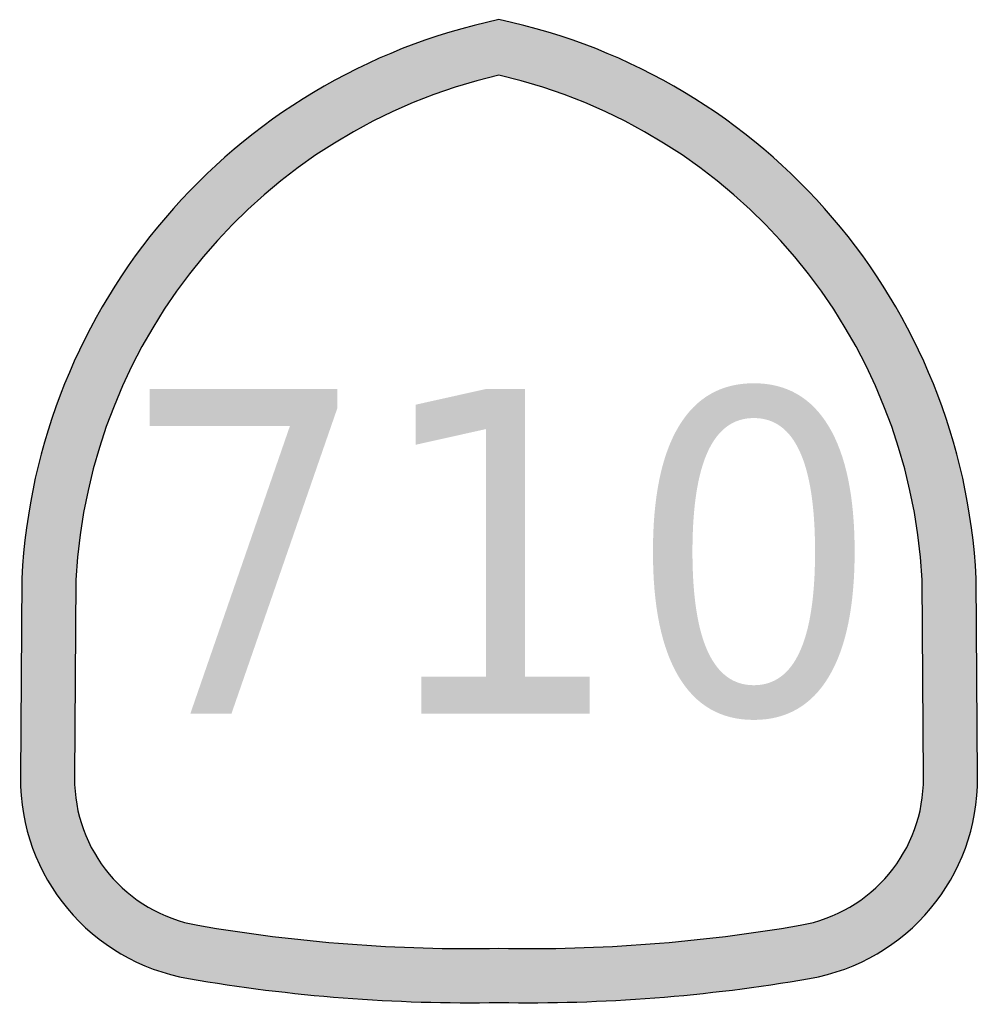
# Model space of a CAD drawing. Header units: inches. Extents: x -0.5 to 0.5, y -0.51 to 0.51.
import ezdxf

# ---------------------------------------------------------------- set-up
doc = ezdxf.new("R2010")
doc.units = ezdxf.units.IN
doc.header["$MEASUREMENT"] = 0

msp = doc.modelspace()

# ---------------------------------------------------------------- hatches: boundary and pattern name
h = msp.add_hatch(color=7)
edge = h.paths.add_edge_path()
edge.add_spline(control_points=[(-0.4993, -0.2767), (-0.5, -0.3801), (-0.4258, -0.4689), (-0.3239, -0.4866), (-0.2169, -0.5052), (-0.1085, -0.5136), (0, -0.5116)], knot_values=[0, 0, 0, 0, 1, 1, 1, 2, 2, 2, 2], degree=3, periodic=0)
edge.add_spline(control_points=[(0, -0.5116), (0.1085, -0.5136), (0.2169, -0.5052), (0.3239, -0.4866), (0.4258, -0.4689), (0.5, -0.3801), (0.4993, -0.2767)], knot_values=[0, 0, 0, 0, 1, 1, 1, 2, 2, 2, 2], degree=3, periodic=0)
edge.add_line((0.4993, -0.2767), (0.4978, -0.0692))
edge.add_spline(control_points=[(0.4978, -0.0692), (0.4833, 0.2155), (0.2789, 0.4548), (0, 0.5136)], knot_values=[0, 0, 0, 0, 1, 1, 1, 1], degree=3, periodic=0)
edge.add_spline(control_points=[(0, 0.5136), (-0.2789, 0.4548), (-0.4833, 0.2155), (-0.4978, -0.0692)], knot_values=[0, 0, 0, 0, 1, 1, 1, 1], degree=3, periodic=0)
edge.add_line((-0.4978, -0.0692), (-0.4993, -0.2767))
edge = h.paths.add_edge_path(flags=0)
edge.add_spline(control_points=[(-0.4428, -0.2771), (-0.4434, -0.3529), (-0.389, -0.4181), (-0.3142, -0.4311), (-0.2105, -0.4491), (-0.1053, -0.4571), (0, -0.4551)], knot_values=[0, 0, 0, 0, 1, 1, 1, 2, 2, 2, 2], degree=3, periodic=0)
edge.add_spline(control_points=[(0, -0.4551), (0.1053, -0.4571), (0.2105, -0.4491), (0.3142, -0.4311), (0.389, -0.4181), (0.4434, -0.3529), (0.4428, -0.2771)], knot_values=[0, 0, 0, 0, 1, 1, 1, 2, 2, 2, 2], degree=3, periodic=0)
edge.add_line((0.4428, -0.2771), (0.4414, -0.0709))
edge.add_spline(control_points=[(0.4414, -0.0709), (0.4279, 0.1834), (0.248, 0.3981), (0, 0.4558)], knot_values=[0, 0, 0, 0, 1, 1, 1, 1], degree=3, periodic=0)
edge.add_spline(control_points=[(0, 0.4558), (-0.248, 0.3981), (-0.4279, 0.1834), (-0.4414, -0.0709)], knot_values=[0, 0, 0, 0, 1, 1, 1, 1], degree=3, periodic=0)
edge.add_line((-0.4414, -0.0709), (-0.4428, -0.2771))
h = msp.add_hatch(color=7)
edge = h.paths.add_edge_path()
edge.add_spline(control_points=[(0.2658, 0.1343), (0.2999, 0.1343), (0.326, 0.1193), (0.344, 0.0893), (0.362, 0.0593), (0.371, 0.0157), (0.371, -0.0414), (0.371, -0.0984), (0.362, -0.1419), (0.344, -0.1719), (0.326, -0.2019), (0.2999, -0.2169), (0.2658, -0.2169), (0.2316, -0.2169), (0.2055, -0.2019), (0.1875, -0.1719), (0.1695, -0.1419), (0.1606, -0.0984), (0.1606, -0.0414), (0.1606, 0.0157), (0.1695, 0.0593), (0.1875, 0.0893), (0.2055, 0.1193), (0.2316, 0.1343), (0.2658, 0.1343)], knot_values=[0, 0, 0, 0, 1, 1, 1, 2, 2, 2, 3, 3, 3, 4, 4, 4, 5, 5, 5, 6, 6, 6, 7, 7, 7, 8, 8, 8, 8], degree=3, periodic=0)
edge = h.paths.add_edge_path(flags=0)
edge.add_spline(control_points=[(0.2658, 0.098), (0.2446, 0.098), (0.2287, 0.0864), (0.2179, 0.0632), (0.2072, 0.04), (0.2018, 0.0051), (0.2018, -0.0414), (0.2018, -0.0878), (0.2072, -0.1226), (0.2179, -0.1458), (0.2287, -0.169), (0.2446, -0.1807), (0.2658, -0.1807), (0.2871, -0.1807), (0.3031, -0.169), (0.3137, -0.1458), (0.3244, -0.1226), (0.3297, -0.0878), (0.3297, -0.0414), (0.3297, 0.0051), (0.3244, 0.04), (0.3137, 0.0632), (0.3031, 0.0864), (0.2871, 0.098), (0.2658, 0.098)], knot_values=[0, 0, 0, 0, 1, 1, 1, 2, 2, 2, 3, 3, 3, 4, 4, 4, 5, 5, 5, 6, 6, 6, 7, 7, 7, 8, 8, 8, 8], degree=3, periodic=0)
for points in [[(-0.3644, 0.1282), (-0.1685, 0.1282), (-0.1685, 0.1087), (-0.2791, -0.2104), (-0.322, -0.2104), (-0.2181, 0.0897), (-0.3644, 0.0897), (-0.3644, 0.1282)], [(-0.081, -0.1718), (-0.0136, -0.1718), (-0.0136, 0.0865), (-0.0871, 0.0701), (-0.0871, 0.1119), (-0.0141, 0.1282), (0.0272, 0.1282), (0.0272, -0.1718), (0.0946, -0.1718), (0.0946, -0.2104), (-0.081, -0.2104), (-0.081, -0.1718)]]:
    msp.add_hatch(color=7).paths.add_polyline_path(points)

# ---------------------------------------------------------------- linework, layer by layer
at = {"color": 7}
for points in [[(-0.4978, -0.0692), (-0.4993, -0.2767)], [(-0.4414, -0.0709), (-0.4428, -0.2771)], [(0.4428, -0.2771), (0.4414, -0.0709)], [(0.4993, -0.2767), (0.4978, -0.0692)]]:
    msp.add_lwpolyline(points, dxfattribs=at)
for points in [[(0, 0.5136), (-0.2789, 0.4548), (-0.4833, 0.2155), (-0.4978, -0.0692)], [(0.4978, -0.0692), (0.4833, 0.2155), (0.2789, 0.4548), (0, 0.5136)], [(0, 0.4558), (-0.248, 0.3981), (-0.4279, 0.1834), (-0.4414, -0.0709)], [(0.4414, -0.0709), (0.4279, 0.1834), (0.248, 0.3981), (0, 0.4558)]]:
    msp.add_open_spline(points, degree=3, dxfattribs=at)
for points in [[(-0.4993, -0.2767), (-0.5, -0.3801), (-0.4258, -0.4689), (-0.3239, -0.4866), (-0.2169, -0.5052), (-0.1085, -0.5136), (0, -0.5116)], [(-0.4428, -0.2771), (-0.4434, -0.3529), (-0.389, -0.4181), (-0.3142, -0.4311), (-0.2105, -0.4491), (-0.1053, -0.4571), (0, -0.4551)], [(0, -0.5116), (0.1085, -0.5136), (0.2169, -0.5052), (0.3239, -0.4866), (0.4258, -0.4689), (0.5, -0.3801), (0.4993, -0.2767)], [(0, -0.4551), (0.1053, -0.4571), (0.2105, -0.4491), (0.3142, -0.4311), (0.389, -0.4181), (0.4434, -0.3529), (0.4428, -0.2771)]]:
    msp.add_open_spline(points, degree=3, knots=[0, 0, 0, 0, 1, 1, 1, 2, 2, 2, 2], dxfattribs=at)

doc.saveas('drawing.dxf')
